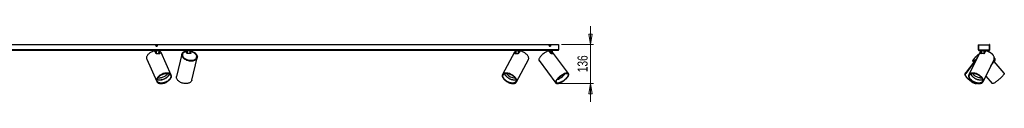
# Model space of a CAD drawing. Header units: millimetres. Extents: x 305 to 991, y 453 to 685.
# Tile 3 of 4: x 648 to 991, y 453 to 480. Entities that reach past the tile are written whole.
import ezdxf

# ---------------------------------------------------------------- set-up
doc = ezdxf.new("R2010")
doc.units = ezdxf.units.MM
doc.header["$PDSIZE"] = -1
doc.styles.add('SLDTEXTSTYLE0', font='TXT', dxfattribs={"width": 0.75})
doc.dimstyles.new('SLDDIMSTYLE0', dxfattribs={"dimtxt": 3.5, "dimasz": 3.556, "dimexe": 0, "dimexo": 0.0625, "dimgap": 0.875, "dimtad": 1, "dimdec": 0, "dimlfac": 10, "dimrnd": 1e-09, "dimzin": 12, "dimdsep": 46, "dimtxsty": 'SLDTEXTSTYLE0', "dimblk1": 'CLOSED', "dimblk2": 'CLOSED', "dimsah": 1, "dimcen": 0.09, "dimadec": 0, "dimazin": 3, "dimtfac": 1, "dimtmove": 0, "dimatfit": 0, "dimldrblk": 'CLOSED', "dimfxl": 0, "dimfrac": 2, "dimtolj": 1, "dimtzin": 12, "dimarcsym": 0})

# ---------------------------------------------------------------- blocks, each defined once
blk = doc.blocks.new('_Closed')
at = {"color": 0, "linetype": 'ByBlock', "lineweight": -2}
for p, q in [((-1, 0.166667), (0, 0)), ((-1, 0.166667), (-1, -0.166667)), ((0, 0), (-1, -0.166667)), ((0, 0), (-1, 0))]:
    blk.add_line(p, q, dxfattribs=at)
blk = doc.blocks.new('_D')
at = {"color": 7, "linetype": 'Continuous', "lineweight": 0}
for p, q in [((846.41, 473.35), (846.41, 479.7)), ((836.27, 473.35), (847.41, 473.35)), ((846.41, 459.78), (846.41, 473.35)), ((835.65, 459.78), (847.41, 459.78)), ((846.41, 459.78), (846.41, 453.43))]:
    blk.add_line(p, q, dxfattribs=at)
at = {"color": 7, "linetype": 'Continuous', "lineweight": 18, "xscale": 3.556, "yscale": 3.556}
for p, rotation in [((846.41, 473.35), 270.0000000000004), ((846.41, 459.78), 90.0000000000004)]:
    blk.add_blockref('_Closed', p, dxfattribs=dict(at, rotation=rotation))
at = {"color": 7, "linetype": 'Continuous', "lineweight": 18, "insert": (841.9, 463.72), "char_height": 3.5, "attachment_point": 1, "rotation": 90, "style": 'SLDTEXTSTYLE0'}
blk.add_mtext('136', dxfattribs=at)

msp = doc.modelspace()

# ---------------------------------------------------------------- linework, layer by layer
at = {"color": 7, "linetype": 'Continuous', "lineweight": 25}
for p, q in [((635.27, 473.35), (835.27, 473.35)), ((835.27, 473.35), (835.27, 471.5)), ((981.54, 473.35), (981.62, 473.35)), ((981.54, 473.35), (981.54, 471.5)), ((981.62, 473.35), (981.62, 471.5)), ((985.47, 473.35), (985.39, 473.35)), ((985.39, 471.5), (985.39, 473.35)), ((985.47, 471.5), (985.47, 473.35)), ((835.27, 471.5), (635.27, 471.5)), ((835.27, 471.3), (635.27, 471.3)), ((694.34, 471.2), (694.35, 471.1)), ((694.93, 471.2), (694.36, 471.2)), ((695.11, 470.17), (694.69, 471.09)), ((695.12, 472.99), (695.27, 473.08)), ((695.12, 472.82), (695.12, 472.99)), ((695.12, 472.82), (695.27, 472.73)), ((696.11, 471.2), (695.13, 471.2)), ((695.42, 472.99), (695.27, 473.08)), ((695.42, 472.82), (695.27, 472.73)), ((695.42, 472.82), (695.42, 472.99)), ((696.17, 470.14), (696.19, 471.2)), ((696.18, 470.67), (696.41, 470.17)), ((696.18, 470.45), (696.33, 470.12)), ((700.34, 462.72), (696.84, 470.53)), ((704.09, 470.04), (702.22, 462.24)), ((704.34, 469.98), (704.3, 469.83)), ((705.42, 471.2), (705.42, 471.15)), ((705.73, 471.2), (705.43, 471.2)), ((705.46, 471.04), (705.43, 471.15)), ((705.53, 471.02), (705.5, 471.12)), ((705.53, 470.99), (705.53, 470.98)), ((705.8, 470.23), (705.57, 470.99)), ((707.2, 470.2), (705.86, 470.2)), ((707, 471.2), (705.91, 471.2)), ((707.1, 470.2), (707.11, 471.2)), ((707.1, 470.44), (707.17, 470.2)), ((707.11, 470.7), (707.24, 470.23)), ((819.96, 470.7), (815.78, 462.9)), ((820.07, 470.17), (820.33, 470.65)), ((820.18, 470.12), (820.34, 470.42)), ((820.33, 471.2), (820.34, 470.15)), ((821.29, 471.2), (820.39, 471.2)), ((821.78, 471.09), (821.28, 470.17)), ((822.18, 471.2), (821.5, 471.2)), ((822.2, 471.07), (822.21, 471.2)), ((831.33, 471.2), (831.34, 470.96)), ((832.35, 471.2), (831.4, 471.2)), ((832.68, 470.17), (831.98, 471.09)), ((832.12, 472.99), (832.27, 473.08)), ((832.12, 472.82), (832.12, 472.99)), ((832.12, 472.82), (832.27, 472.73)), ((832.42, 472.99), (832.27, 473.08)), ((832.42, 472.82), (832.27, 472.73)), ((832.42, 472.82), (832.42, 472.99)), ((833.17, 471.2), (832.56, 471.2)), ((833.19, 470.16), (833.2, 471.2)), ((838.77, 463.25), (833.19, 470.65)), ((833.19, 470.58), (833.5, 470.17)), ((833.19, 470.35), (833.34, 470.15)), ((835.27, 471.3), (835.27, 471.5)), ((982.07, 470.61), (978.22, 462.81)), ((981.54, 471.5), (981.62, 471.5)), ((981.55, 473.3), (985.39, 473.3)), ((981.55, 471.48), (981.55, 473.3)), ((985.29, 471.38), (981.65, 471.38)), ((981.74, 471.3), (981.74, 471.38)), ((981.74, 471.38), (985.27, 471.38)), ((981.74, 471.3), (985.27, 471.3)), ((982.06, 470.61), (981.84, 470.16)), ((982.34, 470.17), (982.58, 470.66)), ((982.43, 470.12), (982.58, 470.43)), ((982.57, 471.2), (982.57, 471.08)), ((982.57, 471.2), (982.59, 470.14)), ((983.59, 471.2), (982.64, 471.2)), ((984.05, 471.09), (983.59, 470.17)), ((984.41, 471.2), (983.8, 471.2)), ((984.44, 471.08), (984.45, 471.2)), ((984.44, 471.08), (984.44, 471.2)), ((985.27, 471.3), (985.27, 471.38)), ((985.39, 473.3), (985.39, 471.48)), ((985.47, 471.5), (985.39, 471.5)), ((691.82, 468.27), (695.33, 460.47)), ((704.31, 469.29), (704.3, 469.29)), ((707.57, 460.95), (709.44, 468.76)), ((709.16, 468.67), (709.2, 468.81)), ((709.21, 469.29), (709.2, 469.29)), ((820.63, 460.3), (824.81, 468.1)), ((828.5, 467.74), (834.38, 459.94)), ((979.95, 467.22), (976.88, 463.29)), ((981.14, 468.73), (977.14, 463.21)), ((979.62, 467.6), (980, 467.15)), ((979.81, 467.76), (979.89, 467.66)), ((983.16, 460.38), (987, 468.18)), ((985.87, 465.89), (987.24, 467.79)), ((986.93, 467.78), (987.04, 467.93)), ((990.54, 463.4), (987.01, 467.47)), ((987.07, 467.4), (987.3, 467.71)), ((838.71, 463.2), (838.65, 463.27)), ((976.99, 463.3), (976.94, 463.24)), ((695.34, 460.62), (695.4, 460.5)), ((695.36, 460.59), (695.35, 460.6)), ((695.39, 460.53), (695.36, 460.57)), ((700.27, 462.69), (700.21, 462.81)), ((700.23, 462.8), (700.23, 462.78)), ((700.24, 462.77), (700.26, 462.72)), ((815.91, 462.97), (815.85, 462.86)), ((815.87, 462.9), (815.88, 462.93)), ((820.55, 460.33), (820.61, 460.44)), ((820.6, 460.41), (820.58, 460.37)), ((834.39, 460.06), (834.44, 459.99)), ((978.35, 462.89), (978.3, 462.78)), ((980.82, 459.76), (980.9, 459.76)), ((983.09, 460.42), (983.14, 460.53)), ((983.13, 460.49), (983.1, 460.44)), ((983.17, 460.38), (984.15, 462.38)), ((984.14, 462.38), (986.39, 459.79))]:
    msp.add_line(p, q, dxfattribs=at)
at = {"color": 8, "linetype": 'Continuous', "lineweight": 25}
for p, q in [((694.36, 471.2), (694.37, 471.1)), ((694.93, 470.56), (694.93, 471.2)), ((695.13, 471.2), (695.14, 470.13)), ((696.1, 470.15), (696.11, 471.2)), ((696.38, 470.11), (696.41, 470.17)), ((705.43, 471.2), (705.43, 471.15)), ((705.73, 470.45), (705.73, 471.2)), ((705.91, 471.2), (705.92, 470.2)), ((706.99, 470.2), (707, 471.2)), ((707.24, 470.21), (707.24, 470.23)), ((820.07, 470.17), (820.11, 470.11)), ((820.39, 471.2), (820.4, 470.15)), ((821.29, 470.19), (821.29, 471.2)), ((821.5, 471.2), (821.5, 470.58)), ((822.18, 471.08), (822.18, 471.2)), ((831.4, 471.2), (831.4, 470.98)), ((832.35, 470.61), (832.35, 471.2)), ((832.56, 471.2), (832.55, 470.34)), ((833.16, 470.16), (833.17, 471.2)), ((833.47, 470.13), (833.5, 470.17)), ((982.34, 470.17), (982.37, 470.11)), ((982.64, 471.2), (982.65, 470.15)), ((983.59, 470.16), (983.59, 471.2)), ((983.8, 471.2), (983.79, 470.57)), ((984.41, 471.09), (984.41, 471.2))]:
    msp.add_line(p, q, dxfattribs=at)
at = {"color": 7, "linetype": 'Continuous', "lineweight": 25, "flags": 128}
for points in [[(694.56, 471.15), (694.27, 471.07), (693.98, 470.98), (693.69, 470.86), (693.41, 470.72), (693.14, 470.57), (692.89, 470.4), (692.65, 470.22), (692.44, 470.03), (692.25, 469.83), (692.09, 469.63), (691.96, 469.42), (691.85, 469.21), (691.78, 469.01), (691.74, 468.81), (691.74, 468.61), (691.76, 468.43), (691.82, 468.27)], [(695.18, 471.3), (695.17, 471.3), (695.16, 471.29), (695.16, 471.28), (695.15, 471.27), (695.14, 471.26), (695.14, 471.24), (695.13, 471.22), (695.13, 471.2)], [(696.16, 471.3), (696.15, 471.3), (696.14, 471.29), (696.13, 471.28), (696.13, 471.27), (696.12, 471.26), (696.12, 471.24), (696.11, 471.22), (696.11, 471.2)], [(707.11, 471.14), (707.37, 471.07), (707.66, 470.98), (707.95, 470.86), (708.21, 470.72), (708.46, 470.57), (708.69, 470.4), (708.89, 470.22), (709.07, 470.03), (709.21, 469.83), (709.33, 469.63), (709.41, 469.42), (709.46, 469.21), (709.47, 469.01), (709.45, 468.81), (709.4, 468.61), (709.31, 468.43), (709.19, 468.26), (709.04, 468.11), (708.86, 467.97), (708.65, 467.84), (708.42, 467.74), (708.16, 467.66), (707.89, 467.61), (707.61, 467.57), (707.31, 467.56), (707.01, 467.57), (706.7, 467.61), (706.4, 467.66), (706.1, 467.74), (705.81, 467.84), (705.53, 467.97), (705.27, 468.11), (705.02, 468.26), (704.8, 468.43), (704.6, 468.61), (704.43, 468.81), (704.29, 469.01), (704.19, 469.21), (704.11, 469.42), (704.07, 469.63), (704.06, 469.83), (704.09, 470.03), (704.15, 470.22), (704.25, 470.4), (704.38, 470.57), (704.54, 470.72), (704.72, 470.86), (704.94, 470.98), (705.17, 471.07), (705.43, 471.15), (705.43, 471.15)], [(707.1, 471.04), (707.39, 470.96), (707.68, 470.87), (707.95, 470.75), (708.21, 470.61), (708.45, 470.45), (708.66, 470.29), (708.85, 470.11), (709.01, 469.92), (709.14, 469.72), (709.23, 469.52), (709.3, 469.31), (709.32, 469.11), (709.32, 468.91), (709.28, 468.72), (709.2, 468.54), (709.09, 468.37), (708.95, 468.21), (708.78, 468.07), (708.58, 467.95), (708.36, 467.85), (708.11, 467.76), (707.85, 467.71), (707.57, 467.67), (707.28, 467.66), (706.99, 467.67), (706.69, 467.71), (706.39, 467.76), (706.1, 467.85), (705.81, 467.95), (705.54, 468.07), (705.29, 468.21), (705.06, 468.37), (704.85, 468.54), (704.66, 468.72), (704.51, 468.91), (704.38, 469.11), (704.29, 469.31), (704.23, 469.52), (704.21, 469.72), (704.22, 469.92), (704.27, 470.11), (704.35, 470.29), (704.46, 470.45), (704.61, 470.61), (704.78, 470.75), (704.99, 470.87), (705.21, 470.96), (705.46, 471.04)], [(707.11, 470.97), (707.31, 470.92), (707.6, 470.83), (707.87, 470.71), (708.13, 470.58), (708.36, 470.43), (708.58, 470.26), (708.76, 470.08), (708.92, 469.89), (709.05, 469.7), (709.14, 469.5), (709.2, 469.29), (709.23, 469.09), (709.22, 468.9), (709.17, 468.71), (709.09, 468.53), (708.97, 468.37), (708.82, 468.21), (708.64, 468.08), (708.44, 467.97), (708.21, 467.87), (707.96, 467.8), (707.69, 467.75), (707.41, 467.73), (707.12, 467.73), (706.82, 467.75), (706.52, 467.8), (706.23, 467.87), (705.95, 467.97), (705.67, 468.08), (705.42, 468.21), (705.18, 468.37), (704.96, 468.53), (704.78, 468.71), (704.62, 468.9), (704.49, 469.09), (704.39, 469.29), (704.33, 469.5), (704.31, 469.7), (704.32, 469.89), (704.37, 470.08), (704.45, 470.26), (704.56, 470.43), (704.71, 470.58), (704.89, 470.71), (705.09, 470.83), (705.32, 470.92), (705.57, 470.99), (705.57, 470.99)], [(707.24, 470.23), (707.24, 470.23), (707.24, 470.22), (707.24, 470.22), (707.24, 470.21), (707.23, 470.21), (707.22, 470.2), (707.21, 470.2), (707.2, 470.2)], [(820.33, 471.3), (820.34, 471.3), (820.35, 471.29), (820.36, 471.28), (820.37, 471.27), (820.38, 471.26), (820.38, 471.24), (820.39, 471.22), (820.39, 471.2)], [(821.23, 471.3), (821.25, 471.3), (821.26, 471.29), (821.27, 471.28), (821.28, 471.27), (821.28, 471.26), (821.29, 471.24), (821.29, 471.22), (821.29, 471.2)], [(824.81, 468.1), (824.81, 468.11), (824.87, 468.26), (824.9, 468.43), (824.9, 468.61), (824.87, 468.81), (824.8, 469.01), (824.71, 469.21), (824.58, 469.42), (824.42, 469.63), (824.24, 469.83), (824.04, 470.03), (823.81, 470.22), (823.57, 470.4), (823.31, 470.57), (823.04, 470.72), (822.76, 470.86), (822.48, 470.98), (822.19, 471.07), (821.91, 471.15)], [(831.85, 471.15), (831.63, 471.07), (831.38, 470.98), (831.14, 470.86), (830.88, 470.72), (830.62, 470.57), (830.37, 470.4), (830.11, 470.22), (829.87, 470.03), (829.63, 469.83), (829.41, 469.63), (829.21, 469.42), (829.02, 469.21), (828.86, 469.01), (828.72, 468.81), (828.6, 468.61), (828.51, 468.43), (828.45, 468.26), (828.42, 468.11), (828.42, 467.97), (828.44, 467.84), (828.5, 467.74), (828.5, 467.74)], [(831.4, 471.2), (831.4, 471.22), (831.4, 471.24), (831.39, 471.26), (831.39, 471.27), (831.38, 471.28), (831.37, 471.29), (831.36, 471.3), (831.35, 471.3)], [(832.35, 471.2), (832.35, 471.22), (832.34, 471.24), (832.34, 471.26), (832.33, 471.27), (832.32, 471.28), (832.31, 471.29), (832.3, 471.3), (832.29, 471.3)], [(980.56, 467.92), (980.42, 467.84), (980.24, 467.74), (980.08, 467.66), (979.94, 467.61), (979.82, 467.57), (979.72, 467.56), (979.65, 467.57), (979.61, 467.61), (979.59, 467.66), (979.6, 467.74), (979.64, 467.84), (979.7, 467.97), (979.79, 468.11), (979.9, 468.26), (980.03, 468.43), (980.19, 468.61), (980.37, 468.81), (980.56, 469.01), (980.77, 469.21), (980.98, 469.42), (981.21, 469.63), (981.45, 469.83), (981.68, 470.03), (981.84, 470.16)], [(980.61, 468), (980.52, 467.95), (980.35, 467.85), (980.18, 467.76), (980.04, 467.71), (979.93, 467.67), (979.83, 467.66), (979.76, 467.67), (979.72, 467.71), (979.71, 467.76), (979.72, 467.85), (979.76, 467.95), (979.82, 468.07), (979.92, 468.21), (980.03, 468.37), (980.17, 468.54), (980.33, 468.72), (980.51, 468.91), (980.7, 469.11), (980.91, 469.31), (981.13, 469.52), (981.35, 469.72), (981.58, 469.92), (981.82, 470.11), (981.82, 470.11)], [(980.65, 468.05), (980.51, 467.97), (980.33, 467.87), (980.18, 467.8), (980.05, 467.75), (979.95, 467.73), (979.87, 467.73), (979.81, 467.75), (979.79, 467.8), (979.79, 467.87), (979.82, 467.97), (979.87, 468.08), (979.96, 468.21), (980.06, 468.37), (980.2, 468.53), (980.35, 468.71), (980.52, 468.9), (980.71, 469.09), (980.92, 469.29), (981.13, 469.5), (981.36, 469.7), (981.59, 469.89), (981.79, 470.06)], [(982.59, 471.3), (982.6, 471.3), (982.61, 471.29), (982.62, 471.28), (982.63, 471.27), (982.63, 471.26), (982.64, 471.24), (982.64, 471.22), (982.64, 471.2)], [(983.53, 471.3), (983.54, 471.3), (983.55, 471.29), (983.56, 471.28), (983.57, 471.27), (983.58, 471.26), (983.58, 471.24), (983.59, 471.22), (983.59, 471.2)], [(987, 468.18), (987.04, 468.26), (987.08, 468.43), (987.09, 468.61), (987.07, 468.81), (987.02, 469.01), (986.94, 469.21), (986.82, 469.42), (986.68, 469.63), (986.51, 469.83), (986.31, 470.03), (986.09, 470.22), (985.85, 470.4), (985.6, 470.57), (985.33, 470.72), (985.05, 470.86), (984.76, 470.98), (984.47, 471.07), (984.18, 471.15)], [(987.06, 468.86), (987.09, 468.81), (987.2, 468.61), (987.27, 468.43), (987.32, 468.26), (987.34, 468.11), (987.32, 467.97), (987.28, 467.84), (987.21, 467.74), (987.11, 467.66), (986.98, 467.61), (986.83, 467.57), (986.69, 467.56)], [(987.09, 468.63), (987.13, 468.54), (987.18, 468.37), (987.21, 468.21), (987.2, 468.07), (987.17, 467.95), (987.1, 467.85), (987.01, 467.76), (986.89, 467.71), (986.75, 467.67)], [(987.08, 468.47), (987.11, 468.37), (987.12, 468.21), (987.11, 468.08), (987.06, 467.97), (986.99, 467.87), (986.88, 467.8), (986.8, 467.76)], [(986.93, 467.78), (986.88, 467.72), (986.84, 467.69)], [(696.81, 459.76), (697.09, 459.77), (697.38, 459.8), (697.67, 459.86), (697.97, 459.94), (698.26, 460.05), (698.55, 460.17), (698.83, 460.31), (699.1, 460.47), (699.35, 460.65), (699.58, 460.83), (699.79, 461.03), (699.97, 461.23), (700.12, 461.44), (700.25, 461.65), (700.34, 461.86), (700.4, 462.06), (700.42, 462.26), (700.42, 462.45), (700.38, 462.63), (700.3, 462.8), (700.2, 462.95), (700.06, 463.08), (699.89, 463.2), (699.7, 463.29), (699.48, 463.36), (699.25, 463.41), (698.99, 463.43), (698.72, 463.43), (698.43, 463.41), (698.14, 463.36), (697.85, 463.29), (697.55, 463.2), (697.26, 463.08), (696.97, 462.95), (696.7, 462.8), (696.44, 462.63), (696.2, 462.45), (695.98, 462.26), (695.79, 462.06), (695.62, 461.86), (695.48, 461.65), (695.37, 461.44), (695.3, 461.23), (695.25, 461.03), (695.24, 460.83), (695.27, 460.65), (695.32, 460.47), (695.41, 460.31), (695.54, 460.17), (695.69, 460.05), (695.87, 459.94), (696.07, 459.86), (696.3, 459.8), (696.55, 459.77), (696.81, 459.76)], [(696.84, 459.8), (697.12, 459.81), (697.4, 459.85), (697.69, 459.91), (697.99, 459.99), (698.28, 460.1), (698.57, 460.22), (698.84, 460.36), (699.1, 460.52), (699.35, 460.7), (699.57, 460.89), (699.77, 461.08), (699.95, 461.28), (700.09, 461.49), (700.21, 461.7), (700.29, 461.91), (700.34, 462.11), (700.36, 462.31), (700.34, 462.49), (700.29, 462.67), (700.21, 462.83), (700.09, 462.97), (699.94, 463.09), (699.76, 463.2), (699.56, 463.28), (699.34, 463.34), (699.09, 463.38), (698.83, 463.39), (698.55, 463.38), (698.27, 463.34), (697.97, 463.28), (697.68, 463.2), (697.39, 463.09), (697.1, 462.97), (696.83, 462.83), (696.57, 462.67), (696.32, 462.49), (696.1, 462.31), (695.89, 462.11), (695.72, 461.91), (695.57, 461.7), (695.46, 461.49), (695.37, 461.28), (695.32, 461.08), (695.31, 460.89), (695.33, 460.7), (695.38, 460.52), (695.46, 460.36), (695.58, 460.22), (695.73, 460.1), (695.9, 459.99), (696.11, 459.91), (696.33, 459.85), (696.58, 459.81), (696.84, 459.8)], [(699.77, 461.09), (699.57, 460.89), (699.35, 460.7), (699.1, 460.53), (698.84, 460.37), (698.57, 460.23), (698.28, 460.1), (697.99, 460), (697.7, 459.92), (697.41, 459.86), (697.12, 459.82), (696.85, 459.81), (696.59, 459.82), (696.34, 459.86), (696.12, 459.92), (695.91, 460), (695.74, 460.1), (695.59, 460.23), (695.47, 460.37), (695.39, 460.53), (695.34, 460.7), (695.32, 460.89), (695.33, 461.08), (695.38, 461.28), (695.47, 461.49), (695.58, 461.7), (695.73, 461.9), (695.9, 462.11), (696.1, 462.3), (696.32, 462.49), (696.57, 462.66), (696.83, 462.82), (697.1, 462.96), (697.39, 463.09), (697.68, 463.19), (697.97, 463.27), (698.26, 463.33), (698.55, 463.37), (698.82, 463.38), (699.08, 463.37), (699.33, 463.33), (699.55, 463.28), (699.76, 463.19), (699.93, 463.09), (700.08, 462.97), (700.2, 462.82), (700.28, 462.66), (700.33, 462.49), (700.35, 462.31), (700.34, 462.11), (700.29, 461.91), (700.2, 461.7), (700.09, 461.49), (699.94, 461.29), (699.77, 461.09)], [(699.66, 461.11), (699.47, 460.93), (699.25, 460.75), (699.02, 460.58), (698.77, 460.43), (698.5, 460.29), (698.23, 460.18), (697.95, 460.08), (697.66, 460), (697.39, 459.95), (697.11, 459.92), (696.85, 459.91), (696.6, 459.93), (696.37, 459.97), (696.16, 460.03), (695.97, 460.11), (695.81, 460.22), (695.68, 460.34), (695.58, 460.49), (695.5, 460.64), (695.47, 460.82), (695.46, 461), (695.49, 461.19), (695.55, 461.38), (695.64, 461.58), (695.77, 461.78), (695.92, 461.98), (696.1, 462.17), (696.31, 462.36), (696.53, 462.53), (696.78, 462.69), (697.03, 462.83), (697.3, 462.96), (697.58, 463.07), (697.86, 463.15), (698.14, 463.22), (698.42, 463.26), (698.69, 463.28), (698.94, 463.28), (699.19, 463.25), (699.41, 463.2), (699.61, 463.12), (699.78, 463.03), (699.93, 462.91), (700.05, 462.78), (700.13, 462.63), (700.19, 462.46), (700.21, 462.29), (700.2, 462.1), (700.15, 461.91), (700.08, 461.71), (699.97, 461.51), (699.83, 461.31), (699.66, 461.11)], [(699.17, 463.25), (699.06, 463.09), (698.9, 462.89), (698.71, 462.71), (698.5, 462.53), (698.27, 462.36), (698.03, 462.21), (697.76, 462.07), (697.49, 461.95), (697.22, 461.85), (696.94, 461.77), (696.66, 461.71), (696.39, 461.67), (696.13, 461.66)], [(819.42, 459.76), (819.66, 459.77), (819.89, 459.8), (820.09, 459.86), (820.27, 459.94), (820.42, 460.05), (820.54, 460.17), (820.63, 460.31), (820.69, 460.47), (820.72, 460.65), (820.72, 460.83), (820.68, 461.03), (820.61, 461.23), (820.51, 461.44), (820.38, 461.65), (820.22, 461.86), (820.03, 462.06), (819.82, 462.26), (819.59, 462.45), (819.34, 462.63), (819.07, 462.8), (818.8, 462.95), (818.52, 463.08), (818.23, 463.2), (817.94, 463.29), (817.66, 463.36), (817.38, 463.41), (817.11, 463.43), (816.86, 463.43), (816.63, 463.41), (816.41, 463.36), (816.22, 463.29), (816.06, 463.2), (815.92, 463.08), (815.81, 462.95), (815.74, 462.8), (815.69, 462.63), (815.68, 462.45), (815.7, 462.26), (815.76, 462.06), (815.84, 461.86), (815.96, 461.65), (816.1, 461.44), (816.28, 461.23), (816.48, 461.03), (816.7, 460.83), (816.94, 460.65), (817.2, 460.47), (817.47, 460.31), (817.75, 460.17), (818.03, 460.05), (818.32, 459.94), (818.61, 459.86), (818.89, 459.8), (819.16, 459.77), (819.42, 459.76)], [(819.39, 459.8), (819.63, 459.81), (819.85, 459.85), (820.05, 459.91), (820.23, 459.99), (820.38, 460.1), (820.49, 460.22), (820.58, 460.36), (820.64, 460.52), (820.66, 460.7), (820.65, 460.89), (820.6, 461.08), (820.53, 461.28), (820.42, 461.49), (820.28, 461.7), (820.12, 461.91), (819.92, 462.11), (819.71, 462.31), (819.47, 462.49), (819.22, 462.67), (818.95, 462.83), (818.68, 462.97), (818.39, 463.09), (818.11, 463.2), (817.82, 463.28), (817.54, 463.34), (817.27, 463.38), (817.02, 463.39), (816.77, 463.38), (816.55, 463.34), (816.35, 463.28), (816.18, 463.2), (816.03, 463.09), (815.91, 462.97), (815.82, 462.83), (815.77, 462.67), (815.74, 462.49), (815.75, 462.31), (815.8, 462.11), (815.88, 461.91), (815.98, 461.7), (816.12, 461.49), (816.29, 461.28), (816.48, 461.08), (816.69, 460.89), (816.93, 460.7), (817.18, 460.52), (817.45, 460.36), (817.73, 460.22), (818.01, 460.1), (818.3, 459.99), (818.58, 459.91), (818.86, 459.85), (819.13, 459.81), (819.39, 459.8)], [(820.59, 461.09), (820.64, 460.89), (820.65, 460.7), (820.63, 460.53), (820.57, 460.37), (820.49, 460.23), (820.37, 460.1), (820.22, 460), (820.05, 459.92), (819.85, 459.86), (819.63, 459.82), (819.39, 459.81), (819.13, 459.82), (818.86, 459.86), (818.58, 459.92), (818.3, 460), (818.01, 460.1), (817.73, 460.23), (817.46, 460.37), (817.19, 460.53), (816.94, 460.7), (816.7, 460.89), (816.49, 461.08), (816.3, 461.28), (816.13, 461.49), (815.99, 461.7), (815.89, 461.9), (815.81, 462.11), (815.76, 462.3), (815.75, 462.49), (815.78, 462.66), (815.83, 462.82), (815.92, 462.96), (816.03, 463.09), (816.18, 463.19), (816.36, 463.27), (816.55, 463.33), (816.78, 463.37), (817.02, 463.38), (817.27, 463.37), (817.54, 463.33), (817.82, 463.28), (818.1, 463.19), (818.39, 463.09), (818.67, 462.97), (818.95, 462.82), (819.21, 462.66), (819.47, 462.49), (819.7, 462.31), (819.92, 462.11), (820.11, 461.91), (820.27, 461.7), (820.41, 461.49), (820.52, 461.29), (820.59, 461.09)], [(820.46, 461.11), (820.5, 460.93), (820.51, 460.75), (820.49, 460.58), (820.44, 460.43), (820.35, 460.29), (820.23, 460.18), (820.09, 460.08), (819.92, 460), (819.72, 459.95), (819.51, 459.92), (819.27, 459.91), (819.02, 459.93), (818.76, 459.97), (818.49, 460.03), (818.22, 460.11), (817.94, 460.22), (817.67, 460.34), (817.41, 460.49), (817.16, 460.64), (816.92, 460.82), (816.7, 461), (816.51, 461.19), (816.33, 461.38), (816.19, 461.58), (816.07, 461.78), (815.98, 461.98), (815.92, 462.17), (815.89, 462.36), (815.9, 462.53), (815.94, 462.69), (816.01, 462.83), (816.11, 462.96), (816.24, 463.07), (816.4, 463.15), (816.58, 463.22), (816.79, 463.26), (817.01, 463.28), (817.26, 463.28), (817.51, 463.25), (817.78, 463.2), (818.05, 463.12), (818.32, 463.03), (818.6, 462.91), (818.86, 462.78), (819.12, 462.63), (819.36, 462.46), (819.59, 462.29), (819.8, 462.1), (819.99, 461.91), (820.15, 461.71), (820.28, 461.51), (820.39, 461.31), (820.46, 461.11)], [(834.86, 459.76), (835.05, 459.77), (835.25, 459.8), (835.47, 459.86), (835.7, 459.94), (835.95, 460.05), (836.2, 460.17), (836.46, 460.31), (836.72, 460.47), (836.98, 460.65), (837.23, 460.83), (837.48, 461.03), (837.71, 461.23), (837.93, 461.44), (838.13, 461.65), (838.31, 461.86), (838.46, 462.06), (838.6, 462.26), (838.7, 462.45), (838.78, 462.63), (838.83, 462.8), (838.85, 462.95), (838.84, 463.08), (838.8, 463.2), (838.74, 463.29), (838.64, 463.36), (838.52, 463.41), (838.37, 463.43), (838.2, 463.43), (838, 463.41), (837.79, 463.36), (837.56, 463.29), (837.32, 463.2), (837.07, 463.08), (836.82, 462.95), (836.56, 462.8), (836.3, 462.63), (836.04, 462.45), (835.79, 462.26), (835.55, 462.06), (835.33, 461.86), (835.12, 461.65), (834.93, 461.44), (834.76, 461.23), (834.61, 461.03), (834.49, 460.83), (834.4, 460.65), (834.34, 460.47), (834.3, 460.31), (834.3, 460.17), (834.32, 460.05), (834.37, 459.94), (834.46, 459.86), (834.57, 459.8), (834.7, 459.77), (834.86, 459.76)], [(834.91, 459.8), (835.09, 459.81), (835.29, 459.85), (835.51, 459.91), (835.74, 459.99), (835.99, 460.1), (836.24, 460.22), (836.5, 460.36), (836.75, 460.52), (837.01, 460.7), (837.26, 460.89), (837.5, 461.08), (837.73, 461.28), (837.94, 461.49), (838.13, 461.7), (838.31, 461.91), (838.46, 462.11), (838.58, 462.31), (838.68, 462.49), (838.75, 462.67), (838.78, 462.83), (838.79, 462.97), (838.77, 463.09), (838.72, 463.2), (838.64, 463.28), (838.53, 463.34), (838.4, 463.38), (838.24, 463.39), (838.06, 463.38), (837.86, 463.34), (837.64, 463.28), (837.41, 463.2), (837.16, 463.09), (836.91, 462.97), (836.65, 462.83), (836.39, 462.67), (836.14, 462.49), (835.89, 462.31), (835.65, 462.11), (835.42, 461.91), (835.21, 461.7), (835.01, 461.49), (834.84, 461.28), (834.69, 461.08), (834.57, 460.89), (834.47, 460.7), (834.4, 460.52), (834.36, 460.36), (834.35, 460.22), (834.38, 460.1), (834.43, 459.99), (834.51, 459.91), (834.61, 459.85), (834.75, 459.81), (834.91, 459.8)], [(837.5, 461.09), (837.26, 460.89), (837.01, 460.7), (836.76, 460.53), (836.5, 460.37), (836.24, 460.23), (835.99, 460.1), (835.75, 460), (835.52, 459.92), (835.3, 459.86), (835.1, 459.82), (834.92, 459.81), (834.76, 459.82), (834.62, 459.86), (834.51, 459.92), (834.43, 460), (834.38, 460.1), (834.36, 460.23), (834.37, 460.37), (834.41, 460.53), (834.48, 460.7), (834.57, 460.89), (834.7, 461.08), (834.85, 461.28), (835.02, 461.49), (835.21, 461.7), (835.42, 461.9), (835.65, 462.11), (835.89, 462.3), (836.14, 462.49), (836.39, 462.66), (836.65, 462.82), (836.9, 462.96), (837.16, 463.09), (837.4, 463.19), (837.63, 463.27), (837.85, 463.33), (838.05, 463.37), (838.23, 463.38), (838.39, 463.37), (838.53, 463.33), (838.63, 463.28), (838.71, 463.19), (838.76, 463.09), (838.78, 462.97), (838.78, 462.82), (838.74, 462.66), (838.67, 462.49), (838.57, 462.31), (838.45, 462.11), (838.3, 461.91), (838.13, 461.7), (837.94, 461.49), (837.73, 461.29), (837.5, 461.09)], [(837.45, 461.11), (837.22, 460.93), (836.98, 460.75), (836.73, 460.58), (836.49, 460.43), (836.24, 460.29), (836, 460.18), (835.76, 460.08), (835.54, 460), (835.34, 459.95), (835.15, 459.92), (834.98, 459.91), (834.83, 459.93), (834.7, 459.97), (834.61, 460.03), (834.54, 460.11), (834.5, 460.22), (834.49, 460.34), (834.5, 460.49), (834.55, 460.64), (834.63, 460.82), (834.73, 461), (834.86, 461.19), (835.01, 461.38), (835.18, 461.58), (835.38, 461.78), (835.59, 461.98), (835.81, 462.17), (836.05, 462.36), (836.29, 462.53), (836.54, 462.69), (836.79, 462.83), (837.03, 462.96), (837.27, 463.07), (837.5, 463.15), (837.71, 463.22), (837.91, 463.26), (838.09, 463.28), (838.25, 463.28), (838.38, 463.25), (838.49, 463.2), (838.58, 463.12), (838.63, 463.03), (838.66, 462.91), (838.66, 462.78), (838.62, 462.63), (838.56, 462.46), (838.47, 462.29), (838.36, 462.1), (838.22, 461.91), (838.05, 461.71), (837.87, 461.51), (837.67, 461.31), (837.45, 461.11)], [(977.31, 463.44), (977.2, 463.43), (977.07, 463.41), (976.96, 463.36), (976.88, 463.29), (976.83, 463.2), (976.81, 463.08), (976.81, 462.95), (976.85, 462.8), (976.91, 462.63), (977.01, 462.45), (977.13, 462.26), (977.27, 462.06), (977.44, 461.86), (977.62, 461.65), (977.83, 461.44), (978.05, 461.23), (978.29, 461.03), (978.53, 460.83), (978.79, 460.65), (979.04, 460.47), (979.3, 460.31), (979.55, 460.17), (979.79, 460.05), (980.03, 459.94), (980.25, 459.86), (980.46, 459.8), (980.65, 459.77), (980.82, 459.76), (980.82, 459.76)], [(977.27, 463.39), (977.18, 463.38), (977.06, 463.34), (976.97, 463.28), (976.9, 463.2), (976.87, 463.09), (976.87, 462.97), (976.89, 462.83), (976.94, 462.67), (977.03, 462.49), (977.14, 462.31), (977.27, 462.11), (977.43, 461.91), (977.61, 461.7), (977.81, 461.49), (978.03, 461.28), (978.2, 461.13)], [(978.07, 461.25), (978.04, 461.28), (977.82, 461.49), (977.62, 461.7), (977.44, 461.9), (977.28, 462.11), (977.14, 462.3), (977.03, 462.49), (976.95, 462.66), (976.9, 462.82), (976.87, 462.96), (976.88, 463.09), (976.91, 463.19), (976.97, 463.27), (977.07, 463.33), (977.18, 463.37), (977.27, 463.38)], [(977.26, 462.25), (977.19, 462.36), (977.1, 462.53), (977.04, 462.69), (977, 462.83), (976.99, 462.96), (977.02, 463.07), (977.07, 463.15), (977.14, 463.22), (977.16, 463.23)], [(981.01, 459.76), (980.82, 459.77), (980.6, 459.8), (980.37, 459.86), (980.12, 459.94), (979.87, 460.05), (979.61, 460.17), (979.34, 460.31), (979.08, 460.47), (978.82, 460.65), (978.56, 460.83), (978.32, 461.03), (978.09, 461.23), (977.88, 461.44), (977.69, 461.65), (977.52, 461.86), (977.37, 462.06), (977.25, 462.26), (977.16, 462.45), (977.09, 462.63), (977.06, 462.8), (977.05, 462.95), (977.08, 463.08), (977.14, 463.2), (977.14, 463.21)], [(981.81, 459.76), (982.06, 459.77), (982.3, 459.8), (982.52, 459.86), (982.71, 459.94), (982.88, 460.05), (983.01, 460.17), (983.12, 460.31), (983.2, 460.47), (983.24, 460.65), (983.25, 460.83), (983.23, 461.03), (983.17, 461.23), (983.08, 461.44), (982.96, 461.65), (982.81, 461.86), (982.63, 462.06), (982.43, 462.26), (982.21, 462.45), (981.96, 462.63), (981.7, 462.8), (981.42, 462.95), (981.14, 463.08), (980.85, 463.2), (980.56, 463.29), (980.27, 463.36), (979.98, 463.41), (979.71, 463.43), (979.44, 463.43), (979.2, 463.41), (978.97, 463.36), (978.77, 463.29), (978.59, 463.2), (978.43, 463.08), (978.31, 462.95), (978.22, 462.8), (978.16, 462.63), (978.13, 462.45), (978.14, 462.26), (978.18, 462.06), (978.25, 461.86), (978.36, 461.65), (978.49, 461.44), (978.66, 461.23), (978.85, 461.03), (979.06, 460.83), (979.3, 460.65), (979.55, 460.47), (979.82, 460.31), (980.1, 460.17), (980.39, 460.05), (980.68, 459.94), (980.97, 459.86), (981.26, 459.8), (981.54, 459.77), (981.81, 459.76)], [(981.78, 459.8), (982.03, 459.81), (982.27, 459.85), (982.48, 459.91), (982.67, 459.99), (982.83, 460.1), (982.97, 460.22), (983.07, 460.36), (983.14, 460.52), (983.18, 460.7), (983.18, 460.89), (983.15, 461.08), (983.09, 461.28), (982.99, 461.49), (982.87, 461.7), (982.71, 461.91), (982.53, 462.11), (982.32, 462.31), (982.09, 462.49), (981.84, 462.67), (981.58, 462.83), (981.3, 462.97), (981.01, 463.09), (980.72, 463.2), (980.44, 463.28), (980.15, 463.34), (979.87, 463.38), (979.6, 463.39), (979.35, 463.38), (979.11, 463.34), (978.9, 463.28), (978.71, 463.2), (978.55, 463.09), (978.41, 462.97), (978.31, 462.83), (978.24, 462.67), (978.2, 462.49), (978.2, 462.31), (978.23, 462.11), (978.29, 461.91), (978.39, 461.7), (978.51, 461.49), (978.67, 461.28), (978.85, 461.08), (979.06, 460.89), (979.29, 460.7), (979.54, 460.52), (979.81, 460.36), (980.08, 460.22), (980.37, 460.1), (980.66, 459.99), (980.95, 459.91), (981.23, 459.85), (981.51, 459.81), (981.78, 459.8)], [(983.14, 461.09), (983.17, 460.89), (983.17, 460.7), (983.13, 460.53), (983.06, 460.37), (982.96, 460.23), (982.83, 460.1), (982.67, 460), (982.48, 459.92), (982.27, 459.86), (982.03, 459.82), (981.78, 459.81), (981.51, 459.82), (981.24, 459.86), (980.95, 459.92), (980.66, 460), (980.37, 460.1), (980.09, 460.23), (979.81, 460.37), (979.55, 460.53), (979.3, 460.7), (979.07, 460.89), (978.86, 461.08), (978.68, 461.28), (978.52, 461.49), (978.4, 461.7), (978.3, 461.9), (978.24, 462.11), (978.21, 462.3), (978.21, 462.49), (978.25, 462.66), (978.32, 462.82), (978.42, 462.96), (978.55, 463.09), (978.72, 463.19), (978.9, 463.27), (979.12, 463.33), (979.35, 463.37), (979.6, 463.38), (979.87, 463.37), (980.15, 463.33), (980.43, 463.28), (980.72, 463.19), (981.01, 463.09), (981.29, 462.97), (981.57, 462.82), (981.83, 462.66), (982.08, 462.49), (982.31, 462.31), (982.52, 462.11), (982.7, 461.91), (982.86, 461.7), (982.98, 461.49), (983.08, 461.29), (983.14, 461.09)], [(983.01, 461.11), (983.03, 460.93), (983.03, 460.75), (982.99, 460.58), (982.92, 460.43), (982.82, 460.29), (982.69, 460.18), (982.53, 460.08), (982.35, 460), (982.14, 459.95), (981.91, 459.92), (981.67, 459.91), (981.41, 459.93), (981.14, 459.97), (980.86, 460.03), (980.59, 460.11), (980.31, 460.22), (980.04, 460.34), (979.78, 460.49), (979.53, 460.64), (979.3, 460.82), (979.08, 461), (978.89, 461.19), (978.73, 461.38), (978.59, 461.58), (978.48, 461.78), (978.4, 461.98), (978.36, 462.17), (978.35, 462.36), (978.37, 462.53), (978.42, 462.69), (978.51, 462.83), (978.62, 462.96), (978.77, 463.07), (978.94, 463.15), (979.13, 463.22), (979.35, 463.26), (979.59, 463.28), (979.84, 463.28), (980.11, 463.25), (980.38, 463.2), (980.66, 463.12), (980.94, 463.03), (981.21, 462.91), (981.48, 462.78), (981.73, 462.63), (981.97, 462.46), (982.2, 462.29), (982.4, 462.1), (982.58, 461.91), (982.73, 461.71), (982.85, 461.51), (982.94, 461.31), (983.01, 461.11)], [(982.75, 461.67), (982.56, 461.66), (982.31, 461.67), (982.04, 461.71), (981.77, 461.77), (981.5, 461.85), (981.22, 461.95), (980.95, 462.07), (980.69, 462.21), (980.44, 462.36), (980.21, 462.53), (979.99, 462.71), (979.8, 462.89), (979.63, 463.09), (979.49, 463.28)], [(990.54, 463.4), (990.56, 463.36), (990.56, 463.29), (990.54, 463.2), (990.49, 463.08), (990.41, 462.95), (990.31, 462.8), (990.18, 462.63), (990.03, 462.45), (989.86, 462.26), (989.68, 462.06), (989.47, 461.86), (989.25, 461.65), (989.03, 461.44), (988.79, 461.23), (988.55, 461.03), (988.31, 460.83), (988.08, 460.65), (987.84, 460.47), (987.62, 460.31), (987.41, 460.17), (987.21, 460.05), (987.02, 459.94), (986.86, 459.86), (986.71, 459.8), (986.59, 459.77), (986.5, 459.76)], [(696.13, 461.66), (695.88, 461.67), (695.71, 461.7)], [(705.44, 459.76), (705.13, 459.77), (704.82, 459.8), (704.52, 459.86), (704.21, 459.94), (703.92, 460.05), (703.64, 460.17), (703.37, 460.31), (703.13, 460.47), (702.9, 460.65), (702.71, 460.83), (702.54, 461.03), (702.4, 461.23), (702.3, 461.44), (702.23, 461.65), (702.19, 461.86), (702.19, 462.06), (702.22, 462.24)], [(707.57, 460.95), (707.53, 460.83), (707.44, 460.65), (707.32, 460.47), (707.17, 460.31), (706.99, 460.17), (706.78, 460.05), (706.55, 459.94), (706.3, 459.86), (706.02, 459.8), (705.74, 459.77), (705.44, 459.76)], [(978.31, 462.81), (978.31, 462.82), (978.33, 462.85)], [(978.34, 462.87), (978.34, 462.87), (978.35, 462.88)], [(981.32, 459.79), (981.19, 459.77), (981.01, 459.76)], [(986.5, 459.76), (986.42, 459.77), (986.39, 459.79)]]:
    msp.add_lwpolyline(points, dxfattribs=at)
at = {"color": 8, "linetype": 'Continuous', "lineweight": 25, "flags": 128}
for points in [[(820.48, 461.05), (820.34, 461.02), (820.12, 460.98), (819.88, 460.98), (819.63, 460.99), (819.36, 461.03), (819.09, 461.1), (818.81, 461.18), (818.53, 461.29), (818.25, 461.42), (817.99, 461.56), (817.73, 461.73), (817.49, 461.9), (817.26, 462.09), (817.06, 462.28), (816.89, 462.48), (816.74, 462.68), (816.61, 462.89), (816.52, 463.09), (816.49, 463.19)], [(816.51, 463.2), (816.54, 463.12), (816.63, 462.92), (816.75, 462.71), (816.9, 462.51), (817.08, 462.31), (817.28, 462.12), (817.5, 461.93), (817.74, 461.75), (818, 461.59), (818.27, 461.45), (818.54, 461.32), (818.82, 461.21), (819.1, 461.13), (819.38, 461.06), (819.64, 461.02), (819.9, 461.01), (820.14, 461.01), (820.36, 461.04), (820.47, 461.07)], [(983.01, 461.1), (982.92, 461.07), (982.71, 461.02), (982.48, 460.98), (982.23, 460.98), (981.96, 460.99), (981.69, 461.03), (981.41, 461.1), (981.13, 461.18), (980.84, 461.29), (980.57, 461.42), (980.3, 461.56), (980.05, 461.73), (979.81, 461.9), (979.59, 462.09), (979.4, 462.28), (979.23, 462.48), (979.09, 462.68), (978.98, 462.89), (978.9, 463.09), (978.89, 463.13)], [(978.91, 463.14), (978.91, 463.12), (978.99, 462.92), (979.1, 462.71), (979.24, 462.51), (979.41, 462.31), (979.61, 462.12), (979.82, 461.93), (980.06, 461.75), (980.32, 461.59), (980.58, 461.45), (980.86, 461.32), (981.14, 461.21), (981.42, 461.13), (981.7, 461.06), (981.98, 461.02), (982.24, 461.01), (982.49, 461.01), (982.73, 461.04), (982.94, 461.1), (983, 461.12)], [(699.2, 462.2), (699.01, 462.01), (698.79, 461.83), (698.55, 461.66), (698.29, 461.51), (698.02, 461.37), (697.74, 461.25), (697.45, 461.15), (697.17, 461.07), (696.88, 461.02), (696.6, 460.98), (696.34, 460.98), (696.08, 460.99), (695.85, 461.03), (695.63, 461.1), (695.48, 461.16)], [(695.49, 461.18), (695.62, 461.13), (695.83, 461.06), (696.07, 461.02), (696.32, 461.01), (696.59, 461.01), (696.87, 461.04), (697.15, 461.1), (697.44, 461.18), (697.73, 461.28), (698.01, 461.4), (698.28, 461.54), (698.53, 461.69), (698.77, 461.86), (698.99, 462.04), (699.19, 462.23)]]:
    msp.add_lwpolyline(points, dxfattribs=at)
at = {"color": 7, "linetype": 'Continuous', "lineweight": 25}
for centre, radius in [((695.27, 472.9), 0.245), ((695.27, 472.9), 0.25), ((832.27, 472.9), 0.245), ((832.27, 472.9), 0.25)]:
    msp.add_circle(centre, radius, dxfattribs=at)
for centre, radius, start, end in [((694.24, 471.2), 0.1, 0.6971, 90), ((694.27, 471.21), 0.0939, 356.6528, 85.6621), ((694.83, 471.21), 0.0939, 356.6528, 85.6621), ((695.8, 467.1), 3.06, 79.3887, 100.6113), ((696.29, 471.2), 0.1, 90, 179.3469), ((695.81, 470.02), 1.14, 26.4549, 70.9121), ((705.32, 471.2), 0.1, 1.1021, 90), ((705.33, 471.2), 0.0982, 359.4492, 88.9348), ((705.63, 471.2), 0.0982, 359.4492, 88.9348), ((705.85, 470.26), 0.0603, 206.2963, 273.8325), ((706.02, 471.22), 0.115, 138.4178, 191.4502), ((707.11, 471.22), 0.115, 138.4178, 191.4502), ((707.21, 471.2), 0.1, 90, 179.9222), ((820.74, 470.27), 0.883, 117.4929, 151.1097), ((820.63, 467.53), 2.63, 78.5464, 101.4536), ((820.23, 471.2), 0.1, 1.0283, 90), ((821.6, 471.21), 0.0916, 96.8369, 185.1192), ((822.27, 471.21), 0.0916, 96.8369, 185.1192), ((822.31, 471.2), 0.1, 90, 179.6717), ((831.23, 471.2), 0.1, 0.8761, 90), ((832.65, 471.21), 0.0928, 95.4599, 184.1775), ((833.17, 468.94), 1.22, 73.0788, 106.9212), ((833.27, 471.21), 0.0928, 95.4599, 184.1775), ((833.3, 471.2), 0.1, 90, 179.5188), ((981.74, 471.5), 0.2, 180, 270), ((981.65, 471.48), 0.1, 180, 270), ((981.74, 471.5), 0.12, 180, 270), ((982.96, 470.15), 1.01, 112.4726, 156.4732), ((982.98, 470.13), 1.03, 112.875, 152.078), ((982.92, 467.31), 2.86, 79.0131, 100.9869), ((982.47, 471.2), 0.1, 1.0283, 90), ((982.47, 471.2), 0.1, 0.8761, 90), ((983.89, 471.21), 0.0928, 95.4599, 184.1775), ((984.51, 471.21), 0.0928, 95.4599, 184.1775), ((984.54, 471.2), 0.1, 90, 179.5188), ((983.33, 466.94), 4.29, 36.2904, 75.0348), ((984.55, 471.2), 0.1, 90, 179.6717), ((985.27, 471.5), 0.2, 270, 0), ((985.27, 471.5), 0.12, 270, 0), ((985.29, 471.48), 0.1, 270, 0), ((705.41, 469.58), 1.13, 167.0941, 200.1904), ((708.06, 468.94), 1.14, 312.8304, 345.8397), ((986.83, 467.98), 0.548, 329.9544, 24.6098), ((820.44, 465.77), 4.12, 217.2141, 266.3847), ((981.49, 463.74), 4.04, 241.4223, 253.3877)]:
    msp.add_arc(centre, radius, start, end, dxfattribs=at)
at = {"color": 8, "linetype": 'Continuous', "lineweight": 25}
for centre, radius, start, end in [((697.75, 463.69), 2.04, 314.7016, 342.623), ((697.74, 463.67), 2.07, 314.944, 343.0216), ((833.24, 466.29), 5.27, 309.7263, 323.418), ((833.25, 466.27), 5.28, 309.7845, 324.0946), ((832.71, 466.68), 5.95, 290.5596, 311.289), ((832.65, 466.76), 6.01, 291.2853, 311.2258)]:
    msp.add_arc(centre, radius, start, end, dxfattribs=at)
for centre, major_axis, ratio, start_param, end_param in [((694.49, 471.2), (0.15, -0.001), 0.002136, 3.140964, 3.664208), ((696.04, 471.2), (0.15, 0.001), 0.002136, 0.000432, 1.048105), ((705.57, 471.2), (0.15, -0.001), 0.004053, 3.141524, 3.411778), ((706.96, 471.2), (0.15, 0.001), 0.004053, 0.000036, 1.300535), ((820.48, 471.2), (0.15, -0.001), 0.001209, 2.208721, 3.143048), ((822.06, 471.2), (0.15, 0.001), 0.001209, 5.645337, 6.281339), ((831.48, 471.2), (0.15, -0.001), 0.001688, 2.149593, 3.142963), ((833.05, 471.2), (0.15, 0.001), 0.001688, 5.704464, 6.281269), ((982.72, 471.2), (0.15, -0.001), 0.001688, 2.149593, 3.142963), ((984.29, 471.2), (0.15, 0.001), 0.001688, 5.704464, 6.281269)]:
    msp.add_ellipse(centre, major_axis=major_axis, ratio=ratio, start_param=start_param, end_param=end_param, dxfattribs=at)
at = {"color": 7, "linetype": 'Continuous', "lineweight": 25}
for centre, major_axis, ratio, start_param, end_param in [((695.06, 471.2), (0.15, 0), 0.007944, 1.048304, 2.619024), ((705.87, 471.2), (0.15, -0.001), 0.007158, 1.300822, 2.871542), ((821.38, 471.2), (0.15, 0), 0.008138, 0.637853, 2.208573), ((832.43, 471.2), (0.15, 0), 0.008052, 0.578698, 2.149419), ((983.67, 471.2), (0.15, 0), 0.008052, 0.578698, 2.149419)]:
    msp.add_ellipse(centre, major_axis=major_axis, ratio=ratio, start_param=start_param, end_param=end_param, dxfattribs=at)
for points, knots in [([(694.69, 471.09), (694.69, 471.1), (694.68, 471.12), (694.65, 471.14), (694.62, 471.15), (694.59, 471.15), (694.57, 471.15), (694.56, 471.15)], [0, 0, 0, 0, 0.203682, 0.407256, 0.613897, 0.828073, 1, 1, 1, 1]), ([(695.24, 470.11), (695.23, 470.11), (695.21, 470.11), (695.17, 470.11), (695.14, 470.13), (695.12, 470.15), (695.11, 470.16), (695.11, 470.17)], [0, 0, 0, 0, 0.223363, 0.446786, 0.66793, 0.882137, 1, 1, 1, 1]), ([(696.41, 470.17), (696.41, 470.16), (696.42, 470.14), (696.42, 470.12), (696.4, 470.11), (696.39, 470.11), (696.37, 470.11), (696.37, 470.11)], [0, 0, 0, 0, 0.205422, 0.410714, 0.619671, 0.835971, 1, 1, 1, 1]), ([(705.43, 471.15), (705.44, 471.15), (705.46, 471.15), (705.48, 471.15), (705.5, 471.13), (705.5, 471.12), (705.5, 471.12)], [0, 0, 0, 0, 0.3015277, 0.6033694, 0.8963751, 1, 1, 1, 1]), ([(705.53, 470.99), (705.53, 471), (705.54, 471.01), (705.53, 471.03), (705.51, 471.04), (705.49, 471.05), (705.47, 471.04), (705.46, 471.04)], [0, 0, 0, 0, 0.20235, 0.40458, 0.610209, 0.824236, 1, 1, 1, 1]), ([(820.1, 470.11), (820.1, 470.11), (820.08, 470.11), (820.07, 470.11), (820.06, 470.13), (820.07, 470.15), (820.07, 470.16), (820.07, 470.17)], [0, 0, 0, 0, 0.223363, 0.446786, 0.66793, 0.882137, 1, 1, 1, 1]), ([(821.28, 470.17), (821.27, 470.16), (821.26, 470.14), (821.24, 470.12), (821.21, 470.11), (821.17, 470.11), (821.16, 470.11), (821.15, 470.11)], [0, 0, 0, 0, 0.2054225, 0.4107139, 0.6196713, 0.8359707, 1, 1, 1, 1]), ([(821.91, 471.15), (821.9, 471.15), (821.88, 471.15), (821.84, 471.15), (821.81, 471.13), (821.79, 471.11), (821.78, 471.1), (821.78, 471.09)], [0, 0, 0, 0, 0.227584, 0.455404, 0.676556, 0.888193, 1, 1, 1, 1]), ([(831.98, 471.09), (831.98, 471.1), (831.96, 471.12), (831.93, 471.14), (831.9, 471.15), (831.88, 471.15), (831.86, 471.15), (831.85, 471.15)], [0, 0, 0, 0, 0.2036816, 0.4072558, 0.6138972, 0.8280731, 1, 1, 1, 1]), ([(832.81, 470.11), (832.8, 470.11), (832.78, 470.11), (832.75, 470.11), (832.72, 470.13), (832.7, 470.15), (832.69, 470.16), (832.68, 470.17)], [0, 0, 0, 0, 0.223363, 0.446786, 0.66793, 0.882137, 1, 1, 1, 1]), ([(833.5, 470.17), (833.51, 470.16), (833.52, 470.14), (833.53, 470.12), (833.54, 470.11), (833.53, 470.11), (833.52, 470.11), (833.52, 470.11)], [0, 0, 0, 0, 0.205422, 0.410714, 0.619671, 0.835971, 1, 1, 1, 1]), ([(982.37, 470.11), (982.37, 470.11), (982.35, 470.11), (982.33, 470.11), (982.33, 470.13), (982.33, 470.15), (982.33, 470.16), (982.34, 470.17)], [0, 0, 0, 0, 0.223363, 0.446786, 0.66793, 0.882137, 1, 1, 1, 1]), ([(983.59, 470.17), (983.59, 470.16), (983.58, 470.14), (983.55, 470.12), (983.52, 470.11), (983.49, 470.11), (983.47, 470.11), (983.46, 470.11)], [0, 0, 0, 0, 0.205422, 0.410714, 0.619671, 0.835971, 1, 1, 1, 1]), ([(984.18, 471.15), (984.17, 471.15), (984.15, 471.15), (984.11, 471.15), (984.08, 471.13), (984.06, 471.11), (984.05, 471.1), (984.05, 471.09)], [0, 0, 0, 0, 0.2275837, 0.4554043, 0.6765559, 0.888193, 1, 1, 1, 1]), ([(709.21, 468.99), (709.21, 468.99), (709.21, 468.99), (709.22, 469), (709.23, 469.02), (709.24, 469.06), (709.25, 469.11), (709.25, 469.16), (709.25, 469.21), (709.24, 469.25), (709.23, 469.28), (709.22, 469.29), (709.21, 469.29), (709.21, 469.29)], [0, 0, 0, 0, 0.017702, 0.125142, 0.232586, 0.339874, 0.447092, 0.554433, 0.661899, 0.769297, 0.87654, 0.983783, 1, 1, 1, 1])]:
    msp.add_open_spline(points, degree=3, knots=knots, dxfattribs=at)
at = {"color": 7, "linetype": 'Continuous', "lineweight": 0}
msp.add_point((834.65, 459.78), dxfattribs=at)

# ---------------------------------------------------------------- dimensions: what is measured, and where the dimension line sits
at = {"color": 7, "linetype": 'Continuous', "lineweight": 18}
dim = msp.add_linear_dim(base=(846.41, 473.35), p1=(834.65, 459.78), p2=(835.27, 473.35), angle=90, dimstyle='SLDDIMSTYLE0', dxfattribs=at)
dim.commit()
dim.dimension.update_dxf_attribs({"geometry": '_D', "text_midpoint": (846.41, 467.6), "dimtype": 160})

doc.saveas('drawing.dxf')
